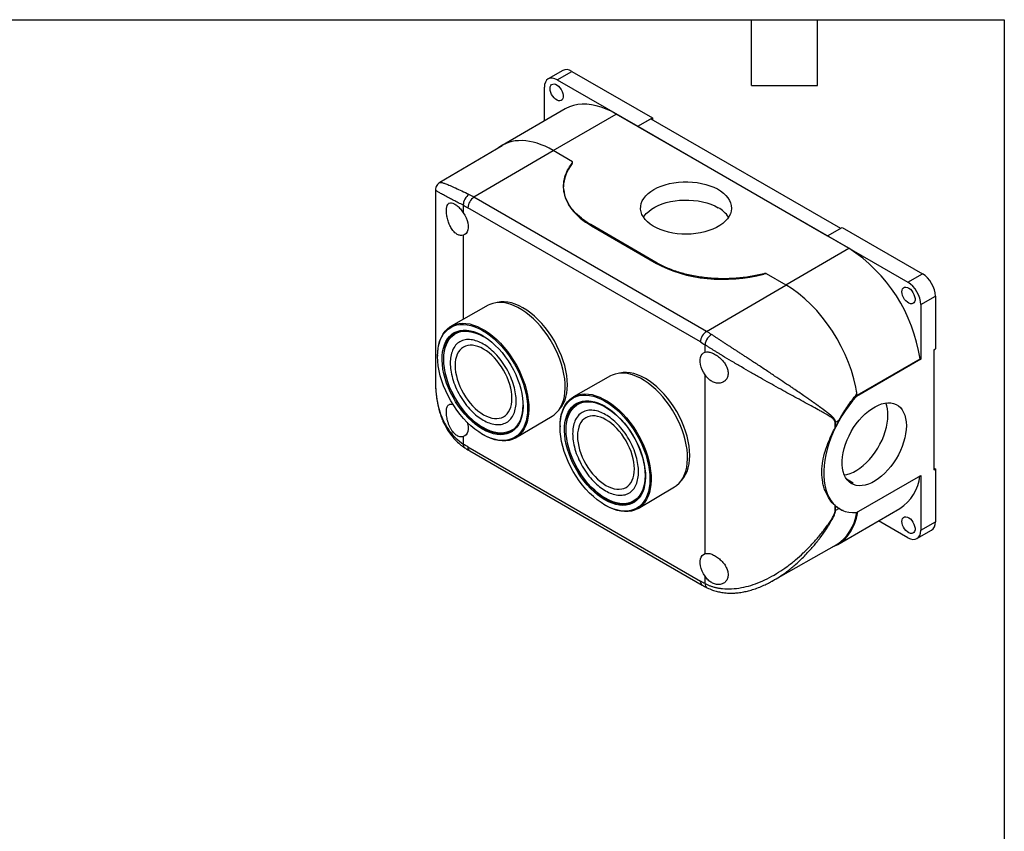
# Model space of a CAD drawing. Header units: millimetres. Extents: x 13 to 546, y 13 to 419.
# Tile 5 of 5: x 319 to 546, y 232 to 419. Entities that reach past the tile are written whole.
import ezdxf

# ---------------------------------------------------------------- set-up
doc = ezdxf.new("R2010")
doc.units = ezdxf.units.MM
doc.header["$LTSCALE"] = 2
doc.linetypes.add('SLD-Solid', pattern=[0])
doc.layers.add('TEXT', color=140, linetype='SLD-Solid', lineweight=25)

msp = doc.modelspace()

# ---------------------------------------------------------------- linework, layer by layer
for p, q in [((444.072, 407.367), (440.678, 405.407)), ((442.777, 405.199), (446.171, 407.159)), ((442.777, 405.199), (461.374, 394.463)), ((446.171, 407.159), (464.768, 396.423)), ((439.807, 395.692), (439.807, 403.484)), ((444.616, 398.467), (430.051, 390.06)), ((441.832, 388.874), (456.424, 397.298)), ((510.165, 366.275), (456.424, 397.298)), ((461.374, 394.463), (464.768, 396.423)), ((461.374, 394.461), (464.415, 396.216)), ((464.415, 396.216), (508.253, 370.909)), ((464.768, 396.423), (464.768, 396.012)), ((461.374, 394.463), (461.374, 394.461)), ((461.374, 394.461), (505.215, 369.152)), ((430.064, 389.928), (415.625, 381.455)), ((441.832, 388.776), (423.536, 378.091)), ((446.319, 386.283), (441.832, 388.874)), ((446.32, 386.185), (446.319, 386.283)), ((444.227, 380.579), (444.228, 380.442)), ((414.625, 379.707), (414.625, 335.492)), ((477.276, 347.067), (423.536, 378.091)), ((421.069, 376.215), (421.069, 374.492)), ((475.87, 344.623), (422.13, 375.646)), ((465.876, 362.86), (450.509, 371.731)), ((450.672, 371.468), (465.713, 362.785)), ((465.713, 362.785), (450.672, 371.468)), ((505.215, 369.155), (508.609, 371.114)), ((508.609, 371.114), (527.206, 360.378)), ((421.069, 369.29), (421.069, 349.862)), ((505.215, 369.152), (505.215, 369.155)), ((505.215, 369.155), (523.812, 358.419)), ((495.572, 357.85), (510.165, 366.275)), ((490.504, 360.306), (490.504, 360.406)), ((491.084, 360.343), (491.084, 360.441)), ((491.084, 360.441), (495.572, 357.85)), ((523.812, 358.419), (527.206, 360.378)), ((477.276, 347.067), (495.572, 357.753)), ((526.782, 353.275), (530.176, 355.234)), ((530.176, 355.234), (530.176, 343.029)), ((426.8, 353.089), (418.263, 348.282)), ((526.782, 353.275), (526.782, 340.612)), ((420.144, 347.061), (419.216, 346.525)), ((476.931, 342.244), (476.931, 343.967)), ((415.131, 341.54), (415.13, 341.376)), ((529.822, 342.825), (530.176, 343.029)), ((529.822, 342.825), (529.822, 315.063)), ((526.782, 340.612), (511.909, 332.026)), ((512.12, 332.32), (526.632, 340.698)), ((526.632, 340.698), (526.782, 340.612)), ((476.931, 295.701), (476.931, 337.042)), ((455.085, 336.761), (446.547, 331.954)), ((511.852, 332.475), (512.12, 332.32)), ((448.428, 330.732), (447.5, 330.197)), ((511.672, 332.163), (511.909, 332.026)), ((433.16, 322.477), (441.592, 327.466)), ((506.996, 324.802), (506.996, 326.012)), ((507.083, 326.059), (507.911, 326.531)), ((507.083, 324.973), (507.083, 326.059)), ((425.612, 323.218), (425.755, 323.137)), ((432.115, 324.181), (433.043, 324.716)), ((443.415, 325.211), (443.414, 325.047)), ((421.069, 322.747), (421.069, 321.024)), ((422.13, 320.368), (475.87, 289.345)), ((422.544, 319.453), (476.284, 288.429)), ((529.822, 315.471), (530.176, 315.267)), ((529.822, 315.063), (530.176, 315.267)), ((530.176, 315.267), (530.176, 303.062)), ((509.625, 312.956), (511.132, 312.086)), ((511.909, 305.18), (526.782, 313.766)), ((526.782, 313.766), (526.782, 301.103)), ((461.444, 306.149), (469.877, 311.138)), ((460.399, 307.853), (461.327, 308.388)), ((453.896, 306.89), (454.039, 306.809)), ((506.996, 305.599), (506.996, 306.809)), ((507.083, 305.645), (507.083, 306.731)), ((507.911, 306.117), (507.083, 305.645)), ((507.649, 297.85), (521.973, 306.119)), ((507.988, 306.069), (508.095, 306.008)), ((523.812, 299.388), (517.062, 303.284)), ((526.782, 301.103), (530.176, 303.062)), ((525.912, 299.18), (529.306, 301.139)), ((492.666, 289.478), (507.37, 297.827)), ((476.931, 288.776), (476.931, 290.499)), ((492.396, 289.341), (492.66, 289.49))]:
    msp.add_line(p, q)
at = {"flags": 128}
for points in [[(441.116, 403.18), (441.157, 403.562), (441.277, 403.875), (441.471, 404.104), (441.728, 404.235), (442.034, 404.262), (442.372, 404.184), (442.724, 404.004), (443.072, 403.733), (443.396, 403.384), (443.679, 402.977), (443.906, 402.534), (444.065, 402.078), (444.146, 401.635), (444.146, 401.227), (444.065, 400.878), (443.906, 400.605), (443.679, 400.424), (443.396, 400.344), (443.072, 400.369), (442.724, 400.499), (442.372, 400.726), (442.034, 401.038), (441.728, 401.419), (441.471, 401.847), (441.277, 402.299), (441.157, 402.752), (441.116, 403.18)], [(456.424, 397.298), (455.254, 397.927), (454.089, 398.457), (452.935, 398.887), (451.798, 399.214), (450.685, 399.437), (449.599, 399.554), (448.548, 399.566), (447.534, 399.471), (446.565, 399.271), (445.644, 398.966), (444.777, 398.558), (444.616, 398.467)], [(465.122, 379.868), (465.925, 380.286), (466.798, 380.654), (467.732, 380.968), (468.716, 381.225), (469.742, 381.423), (470.797, 381.558), (471.871, 381.631), (472.952, 381.639), (474.029, 381.582), (475.09, 381.463), (476.124, 381.281), (477.12, 381.038), (478.067, 380.738), (478.956, 380.383), (479.778, 379.977), (480.522, 379.524), (481.182, 379.03), (481.75, 378.499), (482.221, 377.937), (482.589, 377.351), (482.851, 376.745), (483.004, 376.127), (483.046, 375.504), (482.976, 374.881), (482.796, 374.265), (482.507, 373.664), (482.113, 373.083), (481.617, 372.528), (481.025, 372.006), (480.344, 371.522), (479.579, 371.08), (478.74, 370.687), (477.836, 370.345), (476.875, 370.059), (475.868, 369.831), (474.826, 369.665), (473.761, 369.561), (472.682, 369.521), (471.601, 369.545), (470.531, 369.633), (469.482, 369.784), (468.466, 369.997), (467.493, 370.268), (466.573, 370.596), (465.717, 370.977), (464.933, 371.407), (464.23, 371.881), (463.615, 372.395), (463.095, 372.942), (462.675, 373.517), (462.359, 374.114), (462.152, 374.726), (462.054, 375.348), (462.068, 375.972), (462.193, 376.591), (462.428, 377.201), (462.77, 377.793), (463.216, 378.361), (463.76, 378.9), (464.398, 379.404), (465.122, 379.868)], [(462.704, 373.471), (462.872, 373.716), (463.343, 374.278), (463.911, 374.809), (464.571, 375.303), (465.316, 375.756), (466.137, 376.162), (467.026, 376.517), (467.973, 376.817), (468.969, 377.06), (470.003, 377.242), (471.064, 377.362), (472.141, 377.418), (473.222, 377.41), (474.296, 377.337), (475.351, 377.202), (476.377, 377.005), (477.362, 376.747), (478.295, 376.433), (479.168, 376.065), (479.971, 375.647)], [(421.069, 374.492), (421.414, 373.923), (421.703, 373.327), (421.926, 372.719), (422.078, 372.117), (422.155, 371.536), (422.155, 370.992), (422.078, 370.5), (421.926, 370.074), (421.703, 369.724), (421.414, 369.46), (421.069, 369.29)], [(522.433, 356.237), (522.474, 356.618), (522.595, 356.931), (522.789, 357.16), (523.045, 357.292), (523.351, 357.319), (523.689, 357.241), (524.042, 357.061), (524.389, 356.789), (524.713, 356.441), (524.996, 356.034), (525.223, 355.591), (525.382, 355.135), (525.463, 354.691), (525.463, 354.284), (525.382, 353.934), (525.223, 353.661), (524.996, 353.48), (524.713, 353.4), (524.389, 353.426), (524.042, 353.556), (523.689, 353.783), (523.351, 354.095), (523.045, 354.475), (522.789, 354.903), (522.595, 355.356), (522.474, 355.808), (522.433, 356.237)], [(441.592, 327.466), (442.083, 327.798), (442.64, 328.293), (443.134, 328.876), (443.561, 329.544), (443.919, 330.291), (444.205, 331.112), (444.416, 332.001), (444.551, 332.95), (444.609, 333.954), (444.589, 335.004), (444.493, 336.094), (444.32, 337.214), (444.071, 338.356), (443.749, 339.512), (443.356, 340.674), (442.895, 341.833), (442.369, 342.98), (441.782, 344.107), (441.139, 345.206), (440.444, 346.267), (439.702, 347.284), (438.92, 348.249), (438.102, 349.155), (437.254, 349.995), (436.384, 350.763), (435.497, 351.453), (434.601, 352.06), (433.701, 352.58), (432.804, 353.008), (431.917, 353.342), (431.047, 353.579), (430.2, 353.717), (429.382, 353.756), (428.599, 353.694), (427.857, 353.533), (427.162, 353.274), (426.8, 353.089)], [(443.179, 328.939), (443.257, 329.02), (443.737, 329.614), (444.15, 330.292), (444.492, 331.048), (444.761, 331.878), (444.955, 332.775), (445.072, 333.731), (445.111, 334.741), (445.072, 335.795), (444.955, 336.887), (444.761, 338.007), (444.492, 339.147), (444.15, 340.299), (443.737, 341.454), (443.257, 342.602), (442.712, 343.736), (442.108, 344.846), (441.448, 345.925), (440.739, 346.963), (439.984, 347.954), (439.191, 348.889), (438.364, 349.761), (437.511, 350.564), (436.638, 351.292), (435.751, 351.939), (434.858, 352.499), (433.964, 352.97), (433.077, 353.347), (432.204, 353.628), (431.351, 353.81), (430.525, 353.892), (429.731, 353.873), (428.977, 353.753), (428.87, 353.727)], [(415.129, 341.272), (415.169, 342.295), (415.287, 343.265), (415.484, 344.174), (415.756, 345.015), (416.103, 345.782), (416.522, 346.47), (417.009, 347.071), (417.561, 347.584), (418.174, 348.002), (418.842, 348.323), (419.562, 348.546), (420.327, 348.667), (421.131, 348.686), (421.969, 348.603), (422.834, 348.419), (423.719, 348.134), (424.618, 347.752), (425.524, 347.274), (426.43, 346.706), (427.329, 346.05), (428.214, 345.312), (429.079, 344.498), (429.917, 343.614), (430.721, 342.666), (431.486, 341.662), (432.205, 340.609), (432.874, 339.516), (433.487, 338.39), (434.039, 337.241), (434.526, 336.076), (434.945, 334.906), (435.292, 333.738), (435.564, 332.582), (435.76, 331.446), (435.879, 330.34), (435.918, 329.271), (435.879, 328.247), (435.76, 327.278), (435.564, 326.369), (435.292, 325.527), (434.945, 324.76), (434.526, 324.073), (434.039, 323.471), (433.487, 322.959), (432.874, 322.541), (432.205, 322.219), (431.486, 321.997), (430.721, 321.876), (429.917, 321.857), (429.079, 321.94), (428.214, 322.124), (427.329, 322.409), (426.43, 322.791), (425.524, 323.268), (424.618, 323.837), (423.719, 324.493), (422.834, 325.23), (421.969, 326.044), (421.131, 326.929), (420.327, 327.877), (419.562, 328.881), (418.842, 329.934), (418.174, 331.027), (417.561, 332.153), (417.009, 333.302), (416.522, 334.466), (416.103, 335.637), (415.756, 336.805), (415.484, 337.961), (415.287, 339.096), (415.169, 340.203), (415.129, 341.272)], [(415.131, 341.54), (415.153, 342.207), (415.25, 343.191), (415.424, 344.118), (415.675, 344.979), (415.999, 345.769), (416.395, 346.483), (416.859, 347.113), (417.389, 347.657), (417.98, 348.11), (418.628, 348.468), (419.327, 348.729), (420.074, 348.891), (420.863, 348.953), (421.686, 348.914), (422.54, 348.775), (423.416, 348.536), (424.309, 348.2), (425.212, 347.768), (426.119, 347.245), (427.022, 346.634), (427.915, 345.939), (428.791, 345.166), (429.644, 344.32), (430.468, 343.408), (431.256, 342.436), (432.003, 341.411), (432.703, 340.342), (433.351, 339.236), (433.942, 338.101), (434.472, 336.946), (434.936, 335.779), (435.332, 334.609), (435.656, 333.444), (435.906, 332.294), (436.081, 331.166), (436.178, 330.069), (436.198, 329.011), (436.139, 328), (436.003, 327.044), (435.791, 326.149), (435.503, 325.322), (435.143, 324.57), (434.712, 323.897), (434.215, 323.31), (433.654, 322.811), (433.034, 322.405), (432.359, 322.095), (431.635, 321.884), (430.867, 321.771), (430.06, 321.76), (429.221, 321.849), (428.355, 322.038), (427.47, 322.326), (426.571, 322.71), (425.755, 323.137)], [(425.524, 324.466), (424.673, 325.002), (423.829, 325.623), (422.999, 326.324), (422.19, 327.099), (421.409, 327.942), (420.662, 328.845), (419.955, 329.802), (419.294, 330.805), (418.685, 331.844), (418.133, 332.911), (417.641, 333.999), (417.215, 335.096), (416.858, 336.196), (416.573, 337.287), (416.362, 338.362), (416.227, 339.411), (416.169, 340.426), (416.188, 341.398), (416.285, 342.32), (416.458, 343.183), (416.707, 343.98), (417.028, 344.705), (417.42, 345.353), (417.879, 345.916), (418.401, 346.391), (418.983, 346.775), (419.618, 347.063), (420.303, 347.253), (421.031, 347.344), (421.796, 347.335), (422.592, 347.226), (423.412, 347.017), (424.25, 346.712), (425.098, 346.312), (425.95, 345.82), (426.798, 345.241), (427.636, 344.579), (428.456, 343.84), (429.252, 343.03), (430.017, 342.156), (430.745, 341.225), (431.429, 340.244), (432.065, 339.223), (432.646, 338.168), (433.169, 337.09), (433.628, 335.996), (434.02, 334.896), (434.341, 333.8), (434.59, 332.716), (434.763, 331.652), (434.86, 330.619), (434.879, 329.625), (434.821, 328.677), (434.686, 327.784), (434.475, 326.953), (434.189, 326.191), (433.832, 325.504), (433.406, 324.898), (432.915, 324.378), (432.363, 323.948), (431.754, 323.612), (431.093, 323.373), (430.386, 323.232), (429.639, 323.191), (428.857, 323.25), (428.049, 323.409), (427.219, 323.666), (426.375, 324.019), (425.524, 324.466)], [(425.637, 346.011), (424.815, 346.44), (423.972, 346.791), (423.143, 347.044), (422.336, 347.198), (421.558, 347.25), (420.814, 347.201), (420.112, 347.051), (419.457, 346.801), (418.855, 346.454), (418.311, 346.012), (417.83, 345.478), (417.416, 344.859), (417.072, 344.158), (416.802, 343.382), (416.607, 342.538), (416.489, 341.632), (416.45, 340.673), (416.489, 339.668), (416.607, 338.627), (416.802, 337.558), (417.072, 336.469), (417.416, 335.372), (417.83, 334.274), (418.311, 333.185), (418.855, 332.115), (419.457, 331.073), (420.112, 330.067), (420.814, 329.106), (421.558, 328.198), (422.336, 327.352), (423.143, 326.573), (423.972, 325.87), (424.815, 325.247), (425.665, 324.711)], [(432.115, 324.181), (431.811, 324.021), (431.162, 323.774), (430.467, 323.625), (429.731, 323.577), (428.96, 323.629), (428.162, 323.781), (427.341, 324.031), (426.507, 324.379), (425.665, 324.82), (424.824, 325.35), (423.989, 325.967), (423.169, 326.663), (422.37, 327.433), (421.599, 328.271), (420.863, 329.169), (420.168, 330.121), (419.52, 331.116), (418.924, 332.148), (418.386, 333.207), (417.91, 334.285), (417.5, 335.372), (417.16, 336.458), (416.892, 337.535), (416.699, 338.594), (416.583, 339.624), (416.544, 340.619), (416.583, 341.568), (416.699, 342.465), (416.892, 343.3), (417.16, 344.068), (417.5, 344.762), (417.91, 345.375), (418.386, 345.903), (418.924, 346.341), (419.52, 346.685), (420.168, 346.932), (420.863, 347.081), (421.599, 347.129), (422.37, 347.077), (423.169, 346.925), (423.989, 346.675), (424.824, 346.327), (425.665, 345.886), (425.665, 345.886)], [(476.931, 337.042), (476.585, 337.611), (476.297, 338.207), (476.074, 338.815), (475.922, 339.417), (475.845, 339.998), (475.845, 340.542), (475.922, 341.033), (476.074, 341.46), (476.297, 341.81), (476.585, 342.074), (476.931, 342.244)], [(469.877, 311.138), (470.367, 311.469), (470.924, 311.965), (471.418, 312.548), (471.846, 313.216), (472.203, 313.963), (472.489, 314.784), (472.7, 315.673), (472.835, 316.622), (472.893, 317.626), (472.874, 318.676), (472.777, 319.765), (472.604, 320.885), (472.355, 322.028), (472.033, 323.184), (471.64, 324.346), (471.179, 325.505), (470.653, 326.652), (470.067, 327.779), (469.423, 328.877), (468.728, 329.939), (467.987, 330.956), (467.204, 331.921), (466.386, 332.827), (465.539, 333.667), (464.668, 334.435), (463.782, 335.125), (462.885, 335.732), (461.985, 336.251), (461.088, 336.68), (460.201, 337.014), (459.331, 337.251), (458.484, 337.389), (457.666, 337.427), (456.883, 337.366), (456.142, 337.205), (455.447, 336.946), (455.085, 336.761)], [(471.464, 312.611), (471.541, 312.692), (472.021, 313.286), (472.434, 313.963), (472.777, 314.72), (473.046, 315.55), (473.239, 316.446), (473.356, 317.403), (473.395, 318.413), (473.356, 319.467), (473.239, 320.558), (473.046, 321.679), (472.777, 322.819), (472.434, 323.971), (472.021, 325.125), (471.541, 326.274), (470.996, 327.408), (470.392, 328.518), (469.733, 329.597), (469.023, 330.635), (468.269, 331.626), (467.475, 332.561), (466.649, 333.433), (465.796, 334.236), (464.922, 334.964), (464.036, 335.61), (463.142, 336.171), (462.248, 336.642), (461.362, 337.019), (460.488, 337.3), (459.635, 337.482), (458.809, 337.563), (458.015, 337.545), (457.261, 337.425), (457.154, 337.399)], [(443.414, 324.944), (443.453, 325.967), (443.572, 326.937), (443.768, 327.846), (444.041, 328.687), (444.388, 329.454), (444.806, 330.141), (445.294, 330.743), (445.846, 331.255), (446.458, 331.674), (447.127, 331.995), (447.846, 332.217), (448.611, 332.339), (449.415, 332.358), (450.253, 332.275), (451.118, 332.09), (452.003, 331.806), (452.902, 331.424), (453.808, 330.946), (454.714, 330.378), (455.613, 329.722), (456.498, 328.984), (457.363, 328.17), (458.201, 327.286), (459.005, 326.338), (459.77, 325.334), (460.49, 324.281), (461.158, 323.188), (461.771, 322.062), (462.323, 320.912), (462.81, 319.748), (463.229, 318.578), (463.576, 317.41), (463.848, 316.254), (464.045, 315.118), (464.163, 314.012), (464.203, 312.943), (464.163, 311.919), (464.045, 310.949), (463.848, 310.04), (463.576, 309.199), (463.229, 308.432), (462.81, 307.745), (462.323, 307.143), (461.771, 306.631), (461.158, 306.213), (460.49, 305.891), (459.77, 305.669), (459.005, 305.548), (458.201, 305.529), (457.363, 305.612), (456.498, 305.796), (455.613, 306.08), (454.714, 306.463), (453.808, 306.94), (452.902, 307.509), (452.003, 308.164), (451.118, 308.902), (450.253, 309.716), (449.415, 310.601), (448.611, 311.548), (447.846, 312.553), (447.127, 313.605), (446.458, 314.699), (445.846, 315.824), (445.294, 316.974), (444.806, 318.138), (444.388, 319.309), (444.041, 320.477), (443.768, 321.633), (443.572, 322.768), (443.453, 323.875), (443.414, 324.944)], [(443.415, 325.211), (443.437, 325.878), (443.534, 326.863), (443.709, 327.789), (443.959, 328.651), (444.283, 329.441), (444.679, 330.154), (445.143, 330.785), (445.673, 331.329), (446.264, 331.782), (446.912, 332.14), (447.612, 332.401), (448.359, 332.563), (449.147, 332.625), (449.971, 332.586), (450.824, 332.446), (451.7, 332.208), (452.593, 331.872), (453.496, 331.44), (454.403, 330.917), (455.306, 330.306), (456.199, 329.611), (457.075, 328.838), (457.929, 327.992), (458.752, 327.079), (459.541, 326.108), (460.288, 325.083), (460.987, 324.014), (461.635, 322.908), (462.226, 321.773), (462.756, 320.618), (463.22, 319.451), (463.616, 318.281), (463.94, 317.116), (464.191, 315.965), (464.365, 314.838), (464.462, 313.741), (464.482, 312.683), (464.423, 311.672), (464.287, 310.716), (464.075, 309.821), (463.787, 308.994), (463.427, 308.242), (462.996, 307.569), (462.499, 306.981), (461.938, 306.483), (461.318, 306.077), (460.644, 305.767), (459.92, 305.555), (459.151, 305.443), (458.345, 305.432), (457.505, 305.521), (456.64, 305.71), (455.754, 305.998), (454.855, 306.382), (454.039, 306.809)], [(425.665, 324.711), (426.516, 324.266), (427.359, 323.915), (428.187, 323.662), (428.994, 323.508), (429.773, 323.456), (430.517, 323.505), (431.219, 323.655), (431.874, 323.905), (432.476, 324.252), (433.019, 324.694), (433.501, 325.228), (433.915, 325.847), (434.259, 326.548), (434.529, 327.324), (434.724, 328.168), (434.842, 329.074), (434.881, 329.999)], [(453.808, 308.137), (452.957, 308.673), (452.113, 309.295), (451.284, 309.996), (450.475, 310.771), (449.693, 311.614), (448.946, 312.517), (448.239, 313.474), (447.578, 314.476), (446.969, 315.516), (446.417, 316.583), (445.926, 317.67), (445.5, 318.768), (445.143, 319.867), (444.857, 320.959), (444.646, 322.034), (444.511, 323.083), (444.453, 324.098), (444.472, 325.07), (444.569, 325.991), (444.742, 326.854), (444.991, 327.652), (445.312, 328.377), (445.704, 329.024), (446.163, 329.588), (446.686, 330.063), (447.267, 330.447), (447.903, 330.734), (448.587, 330.925), (449.315, 331.016), (450.08, 331.007), (450.876, 330.897), (451.696, 330.689), (452.534, 330.384), (453.382, 329.984), (454.234, 329.492), (455.082, 328.913), (455.92, 328.251), (456.74, 327.512), (457.536, 326.702), (458.301, 325.828), (459.029, 324.897), (459.714, 323.916), (460.349, 322.894), (460.931, 321.84), (461.453, 320.761), (461.912, 319.668), (462.304, 318.568), (462.625, 317.472), (462.874, 316.387), (463.047, 315.324), (463.144, 314.291), (463.163, 313.297), (463.105, 312.349), (462.97, 311.456), (462.759, 310.625), (462.474, 309.862), (462.117, 309.175), (461.691, 308.569), (461.2, 308.049), (460.647, 307.62), (460.038, 307.284), (459.377, 307.044), (458.67, 306.904), (457.923, 306.863), (457.142, 306.922), (456.333, 307.081), (455.503, 307.338), (454.659, 307.691), (453.808, 308.137)], [(453.921, 329.683), (453.099, 330.112), (452.256, 330.463), (451.428, 330.716), (450.621, 330.87), (449.842, 330.922), (449.098, 330.873), (448.396, 330.723), (447.741, 330.473), (447.139, 330.126), (446.595, 329.683), (446.114, 329.15), (445.7, 328.531), (445.356, 327.83), (445.086, 327.054), (444.891, 326.21), (444.773, 325.304), (444.734, 324.345), (444.773, 323.34), (444.891, 322.299), (445.086, 321.229), (445.356, 320.141), (445.7, 319.044), (446.114, 317.946), (446.595, 316.857), (447.139, 315.787), (447.741, 314.745), (448.396, 313.739), (449.098, 312.778), (449.842, 311.87), (450.621, 311.023), (451.428, 310.245), (452.256, 309.542), (453.099, 308.919), (453.95, 308.383)], [(453.95, 329.558), (454.791, 329.027), (455.626, 328.411), (456.446, 327.715), (457.245, 326.945), (458.015, 326.107), (458.752, 325.208), (459.447, 324.257), (460.095, 323.262), (460.691, 322.23), (461.229, 321.17), (461.705, 320.093), (462.115, 319.006), (462.455, 317.92), (462.723, 316.843), (462.916, 315.784), (463.032, 314.753), (463.071, 313.759), (463.032, 312.81), (462.916, 311.913), (462.723, 311.077), (462.455, 310.309), (462.115, 309.616), (461.705, 309.003), (461.229, 308.475), (460.691, 308.037), (460.095, 307.693), (459.447, 307.446), (458.752, 307.297), (458.015, 307.249), (457.245, 307.3), (456.446, 307.452), (455.626, 307.703), (454.791, 308.051), (453.95, 308.491), (453.108, 309.022), (452.274, 309.638), (451.453, 310.335), (450.654, 311.105), (449.884, 311.943), (449.148, 312.841), (448.453, 313.792), (447.804, 314.788), (447.209, 315.82), (446.67, 316.879), (446.194, 317.957), (445.784, 319.043), (445.444, 320.13), (445.176, 321.207), (444.983, 322.265), (444.867, 323.296), (444.828, 324.291), (444.867, 325.24), (444.983, 326.136), (445.176, 326.972), (445.444, 327.74), (445.784, 328.434), (446.194, 329.047), (446.67, 329.575), (447.209, 330.013), (447.804, 330.357), (448.453, 330.604), (449.148, 330.753), (449.884, 330.801), (450.654, 330.749), (451.453, 330.597), (452.274, 330.346), (453.108, 329.999), (453.95, 329.558)], [(511.909, 332.026), (511.003, 330.986), (510.136, 329.887), (509.313, 328.735), (508.538, 327.539), (507.818, 326.305), (507.156, 325.042), (506.557, 323.757), (506.024, 322.458), (505.561, 321.154), (505.17, 319.853), (504.855, 318.562), (504.616, 317.291), (504.456, 316.047), (504.376, 314.838), (504.376, 313.671), (504.456, 312.555), (504.616, 311.495), (504.855, 310.499), (505.17, 309.573), (505.561, 308.722), (506.024, 307.953), (506.557, 307.27), (507.156, 306.677), (507.818, 306.178), (508.538, 305.776), (509.313, 305.473), (510.136, 305.273), (511.003, 305.175), (511.909, 305.18)], [(523.458, 325.27), (523.419, 324.366), (523.301, 323.426), (523.107, 322.46), (522.837, 321.478), (522.495, 320.491), (522.085, 319.51), (521.61, 318.544), (521.077, 317.604), (520.49, 316.699), (519.856, 315.84), (519.181, 315.036), (518.473, 314.295), (517.739, 313.624), (516.987, 313.032), (516.225, 312.524), (515.461, 312.105), (514.702, 311.781), (513.959, 311.554), (513.237, 311.427), (512.544, 311.402), (511.889, 311.478), (511.277, 311.655), (510.716, 311.931), (510.212, 312.302), (509.769, 312.766), (509.392, 313.317), (509.086, 313.949), (508.854, 314.656), (508.697, 315.43), (508.619, 316.262), (508.619, 317.145), (508.697, 318.069), (508.854, 319.023), (509.086, 319.998), (509.392, 320.984), (509.769, 321.969), (510.212, 322.944), (510.716, 323.899), (511.277, 324.822), (511.889, 325.705), (512.544, 326.538), (513.237, 327.311), (513.959, 328.018), (514.702, 328.651), (515.461, 329.202), (516.225, 329.665), (516.987, 330.037), (517.739, 330.313), (518.473, 330.49), (519.181, 330.566), (519.856, 330.541), (520.49, 330.414), (521.077, 330.188), (521.61, 329.864), (522.085, 329.445), (522.495, 328.937), (522.837, 328.345), (523.107, 327.675), (523.301, 326.933), (523.419, 326.129), (523.458, 325.27)], [(509.11, 313.891), (509.716, 314.003), (510.46, 314.23), (511.218, 314.555), (511.982, 314.973), (512.744, 315.481), (513.496, 316.073), (514.23, 316.744), (514.938, 317.485), (515.613, 318.29), (516.247, 319.148), (516.834, 320.053), (517.368, 320.993), (517.842, 321.959), (518.252, 322.941), (518.594, 323.928), (518.864, 324.909), (519.059, 325.875), (519.176, 326.815), (519.216, 327.72)], [(421.964, 326.05), (422.078, 325.574), (422.155, 324.993), (422.155, 324.449), (422.078, 323.958), (421.926, 323.531), (421.703, 323.181), (421.414, 322.917), (421.069, 322.747)], [(453.95, 308.383), (454.8, 307.938), (455.643, 307.587), (456.472, 307.333), (457.279, 307.18), (458.057, 307.127), (458.801, 307.176), (459.503, 307.326), (460.158, 307.576), (460.76, 307.924), (461.304, 308.366), (461.785, 308.899), (462.199, 309.519), (462.543, 310.22), (462.813, 310.996), (463.008, 311.84), (463.126, 312.746), (463.165, 313.705), (463.165, 313.752)], [(510.239, 312.279), (510.485, 312.203), (511.132, 312.086)], [(522.433, 303.162), (522.474, 303.543), (522.595, 303.856), (522.789, 304.085), (523.045, 304.216), (523.351, 304.244), (523.689, 304.165), (524.042, 303.986), (524.389, 303.714), (524.713, 303.366), (524.996, 302.959), (525.223, 302.516), (525.382, 302.06), (525.463, 301.616), (525.463, 301.209), (525.382, 300.859), (525.223, 300.586), (524.996, 300.405), (524.713, 300.325), (524.389, 300.351), (524.042, 300.481), (523.689, 300.708), (523.351, 301.02), (523.045, 301.4), (522.789, 301.828), (522.595, 302.281), (522.474, 302.733), (522.433, 303.162)], [(476.931, 290.499), (476.585, 291.068), (476.297, 291.664), (476.074, 292.272), (475.922, 292.874), (475.845, 293.455), (475.845, 293.999), (475.922, 294.491), (476.074, 294.917), (476.297, 295.267), (476.585, 295.531), (476.931, 295.701)]]:
    msp.add_lwpolyline(points, dxfattribs=at)
for centre, radius, start, end in [((425.203, 375.505), 3.076, 122.814, 177.37846), ((413.098, 360.033), 20.858, 59.97038, 63.58741), ((476.799, 369.689), 6.75, 34.08008, 61.96834), ((490.106, 335.27), 36.927, 8.45212, 57.09869), ((478.943, 344.482), 3.076, 122.814, 177.37846), ((465.678, 327.001), 23.176, 56.60207, 59.97361), ((511.967, 327.874), 7.251, 358.78113, 21.46551), ((506.099, 327.785), 1.987, 296.84216, 299.68881), ((423.082, 320.248), 0.96, 172.76738, 235.92044), ((516.26, 314.815), 10.405, 303.30703, 353.634), ((506.099, 307.371), 1.987, 296.84216, 299.68881), ((501.963, 306.331), 10.077, 302.44865, 351.98611), ((476.852, 289.237), 0.988, 173.74244, 234.73977)]:
    msp.add_arc(centre, radius, start, end)
for centre, major_axis, ratio, start_param, end_param in [((446.171, 403.729), (-2.1, 3.637), 0.5773815, 5.4978853, 6.283282), ((442.777, 401.77), (-2.1, 3.637), 0.5773815, 5.4978853, 7.0686817), ((441.929, 369.644), (-11.911, 20.396), 0.5740133, 5.4949927, 6.3851719), ((466.228, 380.553), (22, 0.111), 0.5806369, 2.7054676, 3.1386502), ((466.228, 380.553), (22, 0.111), 0.5806369, 3.1937803, 3.9240484), ((481.269, 371.87), (22, 0.111), 0.5806369, 3.9240484, 5.1426292), ((490.882, 359.833), (0.9, 0.005), 0.5806369, 1.3408723, 2.0010365), ((527.206, 356.949), (-2.1, 3.637), 0.5773815, 3.927089, 5.4978853), ((495.669, 338.62), (-11.911, 20.396), 0.5740133, 4.0917257, 5.4949927), ((523.812, 354.989), (-2.1, 3.637), 0.5773815, 3.927089, 5.4978853), ((517.122, 321.58), (9.078, 15.543), 0.5807308, 1.5914086, 1.6896261), ((495.772, 318.266), (-11.911, 20.396), 0.5740133, 3.0346875, 3.7456582), ((517.122, 321.58), (9.078, 15.543), 0.5807308, 3.0284862, 3.1267037), ((527.206, 304.777), (-2.1, 3.637), 0.5773815, 3.1416893, 3.927089), ((523.812, 302.817), (-2.1, 3.637), 0.5773815, 2.3562927, 3.927089)]:
    msp.add_ellipse(centre, major_axis=major_axis, ratio=ratio, start_param=start_param, end_param=end_param)
for points, knots in [([(450.509, 371.731), (449.732, 372.188), (449.02, 372.677), (447.724, 373.716), (447.146, 374.263), (446.389, 375.117), (446.155, 375.408), (445.726, 375.998), (445.532, 376.297), (445.181, 376.903), (445.026, 377.211), (444.756, 377.831), (444.641, 378.144), (444.359, 379.088), (444.253, 379.728), (444.21, 381.005), (444.272, 381.647), (444.562, 382.914), (444.791, 383.543), (445.407, 384.769), (445.793, 385.366), (446.259, 385.948)], [0, 0, 0, 0, 0.125, 0.125, 0.25, 0.25, 0.3125, 0.3125, 0.375, 0.375, 0.4375, 0.4375, 0.5, 0.5, 0.625, 0.625, 0.75, 0.75, 0.875, 0.875, 1, 1, 1, 1]), ([(446.259, 385.948), (446.301, 386), (446.328, 386.056), (446.348, 386.17), (446.342, 386.227), (446.319, 386.283)], [0, 0, 0, 0, 0.5, 0.5, 1, 1, 1, 1]), ([(415.622, 381.454), (415.5, 381.372), (415.242, 381.198), (414.922, 380.81), (414.676, 380.304), (414.641, 379.914), (414.623, 379.711)], [0, 0, 0, 0, 0.212881, 0.4510551, 0.7137376, 1, 1, 1, 1]), ([(415.626, 381.446), (415.635, 381.454), (415.667, 381.484), (415.794, 381.493), (416.005, 381.474), (416.283, 381.411), (416.619, 381.31), (417.15, 381.123), (417.975, 380.792), (419.226, 380.236), (420.675, 379.552), (421.813, 378.991), (422.376, 378.713)], [0, 0, 0, 0, 0.0299569, 0.1132159, 0.1940922, 0.2726618, 0.3490072, 0.4232183, 0.5749675, 0.720848, 0.8620784, 1, 1, 1, 1]), ([(421.069, 376.215), (420.675, 376.414), (419.884, 376.814), (418.826, 377.359), (417.966, 377.809), (417.279, 378.174), (416.73, 378.468), (416.238, 378.736), (415.82, 378.967), (415.472, 379.165), (415.189, 379.33), (414.96, 379.468), (414.794, 379.573), (414.686, 379.648), (414.631, 379.693), (414.631, 379.703), (414.631, 379.707)], [0, 0, 0, 0, 0.0913568, 0.1837284, 0.2774992, 0.3440342, 0.4120341, 0.4816156, 0.5528878, 0.6185584, 0.6857465, 0.754517, 0.8249301, 0.8893049, 0.9557321, 1, 1, 1, 1]), ([(422.376, 378.713), (422.002, 378.495), (421.655, 378.11), (421.166, 377.174), (421.043, 376.661), (421.069, 376.215)], [0, 0, 0, 0, 0.5, 0.5, 1, 1, 1, 1]), ([(421.069, 369.29), (420.856, 369.22), (420.629, 369.201), (420.271, 369.253), (420.149, 369.283), (419.907, 369.369), (419.787, 369.425), (419.547, 369.561), (419.426, 369.642), (419.191, 369.827), (419.077, 369.93), (418.744, 370.27), (418.532, 370.541), (418.247, 370.988), (418.157, 371.143), (417.987, 371.468), (417.906, 371.639), (417.683, 372.157), (417.558, 372.514), (417.352, 373.249), (417.276, 373.61), (417.199, 374.139), (417.179, 374.315), (417.153, 374.65), (417.146, 374.811), (417.146, 375.12), (417.152, 375.269), (417.179, 375.549), (417.198, 375.679), (417.275, 376.04), (417.353, 376.243), (417.505, 376.476), (417.562, 376.542), (417.687, 376.652), (417.757, 376.696), (417.98, 376.791), (418.15, 376.807), (418.533, 376.747), (418.74, 376.672), (419.075, 376.493), (419.191, 376.422), (419.425, 376.262), (419.543, 376.172), (419.783, 375.973), (419.905, 375.863), (420.149, 375.627), (420.269, 375.502), (420.624, 375.105), (420.856, 374.809), (421.069, 374.492)], [0, 0, 0, 0, 0.0625, 0.0625, 0.09375, 0.09375, 0.125, 0.125, 0.15625, 0.15625, 0.1875, 0.1875, 0.25, 0.25, 0.28125, 0.28125, 0.3125, 0.3125, 0.375, 0.375, 0.4375, 0.4375, 0.46875, 0.46875, 0.5, 0.5, 0.53125, 0.53125, 0.5625, 0.5625, 0.625, 0.625, 0.65625, 0.65625, 0.6875, 0.6875, 0.75, 0.75, 0.8125, 0.8125, 0.84375, 0.84375, 0.875, 0.875, 0.90625, 0.90625, 0.9375, 0.9375, 1, 1, 1, 1]), ([(450.509, 371.731), (450.527, 371.681), (450.548, 371.632), (450.6, 371.538), (450.633, 371.49), (450.672, 371.468)], [0, 0, 0, 0, 0.5, 0.5, 1, 1, 1, 1]), ([(465.713, 362.785), (465.752, 362.763), (465.785, 362.772), (465.836, 362.806), (465.857, 362.832), (465.876, 362.86)], [0, 0, 0, 0, 0.5, 0.5, 1, 1, 1, 1]), ([(490.504, 360.406), (489.496, 360.137), (488.459, 359.914), (486.329, 359.557), (485.243, 359.426), (483.596, 359.3), (483.042, 359.271), (481.937, 359.235), (481.384, 359.229), (480.277, 359.242), (479.722, 359.261), (478.619, 359.322), (478.07, 359.364), (476.434, 359.527), (475.354, 359.684), (473.255, 360.088), (472.228, 360.337), (470.258, 360.919), (469.308, 361.255), (467.514, 362.001), (466.669, 362.411), (465.876, 362.86)], [0, 0, 0, 0, 0.125, 0.125, 0.25, 0.25, 0.3125, 0.3125, 0.375, 0.375, 0.4375, 0.4375, 0.5, 0.5, 0.625, 0.625, 0.75, 0.75, 0.875, 0.875, 1, 1, 1, 1]), ([(491.084, 360.441), (490.987, 360.454), (490.887, 360.458), (490.689, 360.446), (490.594, 360.431), (490.504, 360.406)], [0, 0, 0, 0, 0.5, 0.5, 1, 1, 1, 1]), ([(478.436, 346.351), (478.12, 346.166), (477.364, 345.45), (476.96, 344.436), (476.931, 343.967)], [0, 0, 0, 0, 0.4285714, 1, 1, 1, 1]), ([(507.083, 326.059), (507.083, 326.09), (507.081, 326.152), (507.07, 326.241), (507.054, 326.325), (507.033, 326.406), (507.006, 326.483), (506.976, 326.556), (506.942, 326.626), (506.906, 326.693), (506.866, 326.757), (506.825, 326.818), (506.781, 326.878), (506.736, 326.935), (506.69, 326.992), (506.642, 327.047), (506.594, 327.101), (506.544, 327.155), (506.494, 327.207), (506.443, 327.259), (506.392, 327.31), (506.339, 327.361), (506.286, 327.41), (506.232, 327.46), (506.178, 327.509), (506.123, 327.557), (506.068, 327.606), (506.012, 327.654), (505.956, 327.702), (505.9, 327.749), (505.843, 327.797), (505.786, 327.844), (505.728, 327.892), (505.671, 327.939), (505.612, 327.986), (505.554, 328.033), (505.495, 328.08), (505.436, 328.127), (505.377, 328.174), (505.317, 328.22), (505.257, 328.267), (505.197, 328.314), (505.136, 328.36), (505.075, 328.407), (505.014, 328.454), (504.953, 328.5), (504.891, 328.547), (504.829, 328.593), (504.767, 328.64), (504.705, 328.687), (504.642, 328.733), (504.579, 328.78), (504.516, 328.827), (504.453, 328.874), (504.389, 328.921), (504.326, 328.968), (504.262, 329.015), (504.198, 329.062), (504.133, 329.11), (504.069, 329.157), (504.004, 329.205), (503.939, 329.252), (503.874, 329.3), (503.809, 329.347), (503.743, 329.395), (503.678, 329.443), (503.612, 329.491), (503.546, 329.539), (503.479, 329.587), (503.413, 329.635), (503.346, 329.683), (503.279, 329.732), (503.212, 329.78), (503.145, 329.829), (503.077, 329.877), (503.009, 329.926), (502.941, 329.975), (502.873, 330.023), (502.805, 330.072), (502.736, 330.121), (502.668, 330.17), (502.599, 330.22), (502.529, 330.269), (502.46, 330.318), (502.391, 330.368), (502.321, 330.417), (502.251, 330.467), (502.181, 330.516), (502.11, 330.566), (502.04, 330.616), (501.969, 330.666), (501.898, 330.716), (501.827, 330.766), (501.756, 330.816), (501.684, 330.866), (501.613, 330.916), (501.541, 330.967), (501.469, 331.017), (501.396, 331.068), (501.324, 331.119), (501.251, 331.169), (501.178, 331.22), (501.105, 331.271), (501.032, 331.322), (500.959, 331.373), (500.885, 331.425), (500.811, 331.476), (500.737, 331.527), (500.663, 331.579), (500.589, 331.63), (500.514, 331.682), (500.439, 331.734), (500.364, 331.785), (500.289, 331.837), (500.214, 331.889), (500.138, 331.942), (500.063, 331.994), (499.987, 332.046), (499.911, 332.098), (499.835, 332.151), (499.404, 332.447), (498.604, 332.994), (497.562, 333.703), (496.332, 334.534), (494.885, 335.507), (492.961, 336.794), (491.237, 337.942), (489.781, 338.908), (488.701, 339.622), (487.664, 340.305), (486.767, 340.894), (485.996, 341.399), (485.335, 341.832), (484.675, 342.264), (484.017, 342.695), (483.363, 343.122), (482.714, 343.547), (482.071, 343.967), (481.436, 344.383), (480.81, 344.792), (480.195, 345.195), (479.593, 345.59), (479.004, 345.976), (478.625, 346.226), (478.436, 346.351)], [0, 0, 0, 0, 0.0028574, 0.0057044, 0.0085483, 0.0113923, 0.0142356, 0.0170742, 0.0199021, 0.0227188, 0.0255278, 0.0283315, 0.0311313, 0.0339277, 0.0367204, 0.0395091, 0.0422942, 0.0450763, 0.0478559, 0.0506334, 0.0534091, 0.0561832, 0.0589561, 0.0617278, 0.0644985, 0.0672683, 0.0700373, 0.0728055, 0.0755729, 0.0783396, 0.0811056, 0.083871, 0.0866358, 0.0894001, 0.0921638, 0.0949272, 0.0976901, 0.1004526, 0.1032148, 0.1059767, 0.1087383, 0.1114996, 0.1142607, 0.1170216, 0.1197823, 0.1225428, 0.1253033, 0.1280636, 0.1308238, 0.1335839, 0.136344, 0.139104, 0.141864, 0.144624, 0.147384, 0.150144, 0.152904, 0.1556639, 0.1584239, 0.1611838, 0.1639438, 0.1667037, 0.1694637, 0.1722236, 0.1749835, 0.1777434, 0.1805033, 0.1832632, 0.1860231, 0.1887829, 0.1915428, 0.1943027, 0.1970626, 0.1998224, 0.2025823, 0.2053422, 0.2081021, 0.210862, 0.2136219, 0.2163818, 0.2191417, 0.2219017, 0.2246616, 0.2274216, 0.2301817, 0.2329417, 0.2357018, 0.2384619, 0.2412221, 0.2439823, 0.2467426, 0.2495029, 0.2522632, 0.2550237, 0.2577842, 0.2605447, 0.2633054, 0.2660661, 0.2688269, 0.2715878, 0.2743488, 0.2771099, 0.2798711, 0.2826325, 0.2853939, 0.2881555, 0.2909172, 0.2936791, 0.2964411, 0.2992032, 0.3019656, 0.3047281, 0.3074907, 0.3102536, 0.3130166, 0.3157799, 0.3185433, 0.321307, 0.3240709, 0.326835, 0.3295994, 0.3707641, 0.4120206, 0.4371288, 0.4948213, 0.5539165, 0.6195126, 0.6531841, 0.6853399, 0.7160074, 0.745186, 0.7646656, 0.7841719, 0.8036997, 0.8232467, 0.8428138, 0.8624055, 0.8820227, 0.9016594, 0.9213101, 0.9409708, 0.9606392, 0.980315, 1, 1, 1, 1]), ([(418.05, 339.749), (418.05, 340.286), (418.137, 341.34), (418.545, 342.744), (419.252, 343.912), (420.242, 344.747), (421.46, 345.186), (422.825, 345.215), (424.244, 344.867), (425.665, 344.197), (427.087, 343.226), (428.506, 341.935), (429.871, 340.331), (431.089, 338.485), (432.078, 336.507), (432.785, 334.523), (433.193, 332.648), (433.324, 330.932), (433.193, 329.366), (432.785, 327.962), (432.078, 326.794), (431.089, 325.959), (429.871, 325.52), (428.506, 325.491), (427.087, 325.839), (425.665, 326.509), (424.244, 327.48), (422.825, 328.771), (421.46, 330.375), (420.242, 332.221), (419.252, 334.199), (418.545, 336.183), (418.137, 338.058), (418.05, 339.213), (418.05, 339.749)], [0, 0, 0, 0, 0.02912901, 0.06000283, 0.0921602, 0.125, 0.1578398, 0.18999717, 0.22087099, 0.25, 0.27912901, 0.31000283, 0.3421602, 0.375, 0.4078398, 0.43999717, 0.47087099, 0.5, 0.52912901, 0.56000283, 0.5921602, 0.625, 0.6578398, 0.68999717, 0.72087099, 0.75, 0.77912901, 0.81000283, 0.8421602, 0.875, 0.9078398, 0.93999717, 0.97087099, 1, 1, 1, 1]), ([(419.172, 339.191), (419.172, 341.204), (419.864, 342.734), (422.329, 344.157), (424, 343.992), (427.486, 341.98), (429.157, 340.215), (431.622, 335.947), (432.314, 333.617), (432.314, 329.592), (431.622, 328.061), (429.157, 326.638), (427.486, 326.804), (424, 328.816), (422.329, 330.58), (419.864, 334.849), (419.172, 337.179), (419.172, 339.191)], [0, 0, 0, 0, 0.125, 0.125, 0.25, 0.25, 0.375, 0.375, 0.5, 0.5, 0.625, 0.625, 0.75, 0.75, 0.875, 0.875, 1, 1, 1, 1]), ([(506.996, 326.012), (506.996, 326.036), (506.995, 326.086), (506.985, 326.157), (506.971, 326.228), (506.951, 326.297), (506.925, 326.365), (506.877, 326.465), (506.791, 326.595), (506.627, 326.779), (506.38, 326.994), (506.044, 327.236), (505.64, 327.495), (505.169, 327.779), (504.587, 328.113), (503.889, 328.503), (502.841, 329.083), (500.852, 330.172), (497.846, 331.801), (494.541, 333.614), (491.845, 335.119), (489.689, 336.335), (487.525, 337.569), (485.289, 338.861), (483.09, 340.156), (481.427, 341.156), (480.327, 341.826), (479.722, 342.199), (479.131, 342.566), (478.556, 342.926), (477.997, 343.28), (477.453, 343.628), (477.105, 343.854), (476.931, 343.967)], [0, 0, 0, 0, 0.00224162, 0.00455037, 0.00694035, 0.00942429, 0.01201352, 0.01471806, 0.0217022, 0.02972142, 0.04355575, 0.06014582, 0.07789713, 0.0983518, 0.12151727, 0.1511616, 0.18308867, 0.24472664, 0.37432922, 0.49257274, 0.55705268, 0.61767138, 0.68216586, 0.74373157, 0.80899194, 0.87132098, 0.89004548, 0.90863309, 0.92709733, 0.94545199, 0.96371112, 0.98188897, 1, 1, 1, 1]), ([(476.931, 342.244), (477.144, 342.314), (477.38, 342.337), (477.771, 342.306), (477.907, 342.284), (478.185, 342.218), (478.327, 342.175), (478.618, 342.068), (478.767, 342.004), (479.067, 341.856), (479.217, 341.774), (479.666, 341.501), (479.968, 341.281), (480.393, 340.916), (480.531, 340.788), (480.798, 340.519), (480.929, 340.377), (481.295, 339.942), (481.511, 339.637), (481.876, 338.994), (482.017, 338.671), (482.162, 338.18), (482.2, 338.015), (482.249, 337.694), (482.262, 337.536), (482.262, 337.227), (482.25, 337.074), (482.2, 336.781), (482.164, 336.641), (482.019, 336.242), (481.875, 336), (481.605, 335.699), (481.506, 335.608), (481.29, 335.446), (481.173, 335.375), (480.807, 335.197), (480.538, 335.124), (479.966, 335.075), (479.671, 335.099), (479.22, 335.211), (479.068, 335.261), (478.77, 335.384), (478.622, 335.457), (478.332, 335.627), (478.188, 335.724), (477.908, 335.939), (477.774, 336.056), (477.385, 336.434), (477.144, 336.725), (476.931, 337.042)], [0, 0, 0, 0, 0.0625, 0.0625, 0.09375, 0.09375, 0.125, 0.125, 0.15625, 0.15625, 0.1875, 0.1875, 0.25, 0.25, 0.28125, 0.28125, 0.3125, 0.3125, 0.375, 0.375, 0.4375, 0.4375, 0.46875, 0.46875, 0.5, 0.5, 0.53125, 0.53125, 0.5625, 0.5625, 0.625, 0.625, 0.65625, 0.65625, 0.6875, 0.6875, 0.75, 0.75, 0.8125, 0.8125, 0.84375, 0.84375, 0.875, 0.875, 0.90625, 0.90625, 0.9375, 0.9375, 1, 1, 1, 1]), ([(414.626, 335.481), (414.631, 335.113), (414.641, 334.317), (414.723, 333.055), (414.88, 331.639), (415.132, 330.168), (415.474, 328.768), (415.818, 327.685), (416.112, 326.905), (416.335, 326.371), (416.55, 325.897), (416.792, 325.403), (417.152, 324.731), (417.718, 323.807), (418.457, 322.81), (419.322, 321.85), (420.261, 320.967), (421, 320.443), (421.389, 320.167)], [0, 0, 0, 0, 0.0592296, 0.1281878, 0.2070021, 0.2956096, 0.3806377, 0.4537492, 0.4917984, 0.525433, 0.5546243, 0.582744, 0.6217245, 0.6873786, 0.772197, 0.8395162, 0.9154565, 1, 1, 1, 1]), ([(414.631, 335.492), (414.631, 335.234), (414.63, 334.587), (414.686, 333.571), (414.793, 332.411), (414.96, 331.255), (415.189, 330.107), (415.473, 329.013), (415.86, 327.815), (416.382, 326.538), (417.075, 325.219), (418.027, 323.789), (419.303, 322.312), (420.485, 321.45), (421.069, 321.024)], [0, 0, 0, 0, 0.0439394, 0.1104614, 0.1751623, 0.2458936, 0.3148277, 0.382025, 0.4475505, 0.5417834, 0.6333705, 0.7225799, 0.8628291, 1, 1, 1, 1]), ([(511.941, 333.113), (511.967, 332.958), (511.954, 332.785), (511.86, 332.452), (511.777, 332.291), (511.672, 332.163)], [0, 0, 0, 0, 0.5, 0.5, 1, 1, 1, 1]), ([(421.069, 322.747), (420.94, 322.716), (420.682, 322.655), (420.259, 322.699), (419.828, 322.849), (419.4, 323.104), (418.989, 323.459), (418.601, 323.903), (418.249, 324.426), (417.934, 325.016), (417.666, 325.657), (417.449, 326.327), (417.288, 327.001), (417.185, 327.651), (417.14, 328.254), (417.149, 328.79), (417.212, 329.252), (417.324, 329.634), (417.488, 329.929), (417.703, 330.137), (417.971, 330.248), (418.293, 330.253), (418.566, 330.198), (418.741, 330.111), (418.778, 330.091)], [0, 0, 0, 0, 0.0465678, 0.0931338, 0.1397044, 0.186277, 0.2328313, 0.279391, 0.3268168, 0.3742453, 0.4227651, 0.4712788, 0.5195842, 0.567879, 0.6143817, 0.6608825, 0.7060167, 0.7511578, 0.7969053, 0.84266, 0.8902305, 0.9378016, 0.9864488, 1, 1, 1, 1]), ([(507.911, 326.531), (508.487, 327.546), (509.078, 328.527), (510.321, 330.41), (510.973, 331.311), (511.672, 332.163)], [0, 0, 0, 0, 0.5, 0.5, 1, 1, 1, 1]), ([(446.334, 323.421), (446.334, 323.958), (446.422, 325.012), (446.83, 326.415), (447.537, 327.583), (448.526, 328.419), (449.744, 328.858), (451.109, 328.887), (452.528, 328.538), (453.95, 327.868), (455.371, 326.897), (456.79, 325.607), (458.155, 324.002), (459.373, 322.157), (460.362, 320.179), (461.07, 318.195), (461.478, 316.32), (461.608, 314.604), (461.478, 313.038), (461.07, 311.634), (460.362, 310.466), (459.373, 309.631), (458.155, 309.192), (456.79, 309.163), (455.371, 309.511), (453.95, 310.181), (452.528, 311.152), (451.109, 312.443), (449.744, 314.047), (448.526, 315.893), (447.537, 317.87), (446.83, 319.855), (446.422, 321.729), (446.334, 322.885), (446.334, 323.421)], [0, 0, 0, 0, 0.029129, 0.0600028, 0.0921602, 0.125, 0.1578398, 0.1899972, 0.220871, 0.25, 0.279129, 0.3100028, 0.3421602, 0.375, 0.4078398, 0.4399972, 0.470871, 0.5, 0.529129, 0.5600028, 0.5921602, 0.625, 0.6578398, 0.6899972, 0.720871, 0.75, 0.779129, 0.8100028, 0.8421602, 0.875, 0.9078398, 0.9399972, 0.970871, 1, 1, 1, 1]), ([(447.456, 322.863), (447.456, 324.875), (448.148, 326.406), (450.613, 327.829), (452.285, 327.664), (455.77, 325.652), (457.441, 323.887), (459.906, 319.618), (460.598, 317.289), (460.598, 313.264), (459.906, 311.733), (457.441, 310.31), (455.77, 310.476), (452.285, 312.488), (450.613, 314.252), (448.148, 318.521), (447.456, 320.851), (447.456, 322.863)], [0, 0, 0, 0, 0.125, 0.125, 0.25, 0.25, 0.375, 0.375, 0.5, 0.5, 0.625, 0.625, 0.75, 0.75, 0.875, 0.875, 1, 1, 1, 1]), ([(506.996, 306.809), (506.536, 307.22), (506.114, 307.701), (505.363, 308.787), (505.034, 309.391), (504.625, 310.385), (504.505, 310.729), (504.297, 311.433), (504.21, 311.795), (503.999, 312.907), (503.926, 313.684), (503.925, 314.904), (503.944, 315.318), (504.015, 316.148), (504.068, 316.567), (504.279, 317.831), (504.487, 318.688), (504.894, 319.998), (505.046, 320.437), (505.373, 321.31), (505.55, 321.746), (506.114, 323.053), (506.536, 323.924), (506.996, 324.802)], [0, 0, 0, 0, 0.125, 0.125, 0.25, 0.25, 0.3125, 0.3125, 0.375, 0.375, 0.5, 0.5, 0.5625, 0.5625, 0.625, 0.625, 0.75, 0.75, 0.8125, 0.8125, 0.875, 0.875, 1, 1, 1, 1]), ([(421.069, 321.024), (421.075, 320.827), (421.085, 320.445), (421.293, 320.262), (421.394, 320.173)], [0, 0, 0, 0, 0.5155037, 1, 1, 1, 1]), ([(421.384, 320.176), (421.62, 320.019), (422.005, 319.764), (422.394, 319.545), (422.545, 319.461)], [0, 0, 0, 0, 0.61365323, 1, 1, 1, 1]), ([(476.931, 288.776), (477.031, 288.726), (477.233, 288.627), (477.543, 288.49), (477.859, 288.361), (478.18, 288.242), (478.508, 288.132), (478.84, 288.031), (479.179, 287.94), (479.523, 287.858), (479.872, 287.786), (480.226, 287.724), (480.585, 287.671), (481.518, 287.562), (483.092, 287.524), (485.29, 287.789), (487.525, 288.343), (489.693, 289.135), (491.852, 290.16), (493.909, 291.349), (495.932, 292.728), (497.836, 294.222), (499.692, 295.875), (501.44, 297.622), (502.843, 299.192), (503.892, 300.47), (504.674, 301.481), (505.392, 302.473), (505.974, 303.346), (506.38, 304.014), (506.627, 304.465), (506.791, 304.81), (506.889, 305.056), (506.952, 305.264), (506.989, 305.441), (506.994, 305.547), (506.996, 305.599)], [0, 0, 0, 0, 0.0105357, 0.0210968, 0.0316862, 0.0423067, 0.0529613, 0.0636527, 0.0743837, 0.0851572, 0.0959759, 0.1068424, 0.1177594, 0.1287297, 0.1911441, 0.2561828, 0.3176878, 0.3824156, 0.4432334, 0.5074897, 0.567814, 0.6317542, 0.6917663, 0.7554436, 0.817036, 0.8488851, 0.8785438, 0.9121171, 0.9398841, 0.9564815, 0.9702926, 0.978305, 0.9852902, 0.9905825, 0.9954537, 1, 1, 1, 1]), ([(492.66, 289.49), (492.899, 289.623), (493.659, 290.044), (494.706, 290.744), (495.824, 291.551), (496.762, 292.282), (497.719, 293.084), (498.692, 293.959), (499.677, 294.909), (500.526, 295.789), (501.26, 296.591), (501.895, 297.317), (502.373, 297.89), (502.685, 298.275), (502.819, 298.443), (502.955, 298.614), (503.091, 298.788), (503.229, 298.966), (503.38, 299.162), (503.748, 299.646), (504.253, 300.339), (504.784, 301.11), (505.12, 301.616), (505.292, 301.881), (505.441, 302.113), (505.595, 302.36), (505.789, 302.677), (505.963, 302.97), (506.118, 303.239), (506.255, 303.482), (506.409, 303.765), (506.573, 304.082), (506.747, 304.445), (506.902, 304.813), (507.043, 305.224), (507.069, 305.499), (507.083, 305.645)], [0, 0, 0, 0, 0.03927069, 0.12440771, 0.17694424, 0.23181307, 0.28902895, 0.34860496, 0.41055283, 0.47488308, 0.51371351, 0.55676472, 0.60403893, 0.61342725, 0.62296583, 0.63265469, 0.64249384, 0.65248331, 0.66262309, 0.67538809, 0.73334611, 0.77640879, 0.79952912, 0.81370303, 0.81818164, 0.8359233, 0.85230838, 0.86733746, 0.88101132, 0.89333107, 0.90429825, 0.92380245, 0.94079534, 0.95802585, 0.97777548, 1, 1, 1, 1]), ([(508.836, 305.656), (508.824, 305.66), (508.501, 305.755), (508.2, 305.94), (507.911, 306.117)], [0, 0, 0, 0, 0.0365549, 1, 1, 1, 1]), ([(511.941, 304.926), (511.952, 305), (511.968, 305.106), (511.928, 305.167), (511.916, 305.185)], [0, 0, 0, 0, 0.7004593, 1, 1, 1, 1]), ([(476.931, 295.701), (477.144, 295.771), (477.38, 295.795), (477.771, 295.763), (477.907, 295.741), (478.185, 295.676), (478.327, 295.632), (478.618, 295.525), (478.767, 295.461), (479.067, 295.314), (479.217, 295.231), (479.666, 294.958), (479.968, 294.738), (480.393, 294.373), (480.531, 294.245), (480.798, 293.976), (480.929, 293.834), (481.295, 293.399), (481.511, 293.094), (481.876, 292.451), (482.017, 292.128), (482.162, 291.637), (482.2, 291.472), (482.249, 291.151), (482.262, 290.993), (482.262, 290.684), (482.25, 290.531), (482.2, 290.238), (482.164, 290.098), (482.019, 289.699), (481.875, 289.457), (481.605, 289.156), (481.506, 289.065), (481.29, 288.903), (481.173, 288.832), (480.807, 288.655), (480.538, 288.581), (479.966, 288.532), (479.671, 288.556), (479.22, 288.668), (479.068, 288.718), (478.77, 288.841), (478.622, 288.915), (478.332, 289.084), (478.188, 289.182), (477.908, 289.397), (477.774, 289.513), (477.385, 289.891), (477.144, 290.182), (476.931, 290.499)], [0, 0, 0, 0, 0.0625, 0.0625, 0.09375, 0.09375, 0.125, 0.125, 0.15625, 0.15625, 0.1875, 0.1875, 0.25, 0.25, 0.28125, 0.28125, 0.3125, 0.3125, 0.375, 0.375, 0.4375, 0.4375, 0.46875, 0.46875, 0.5, 0.5, 0.53125, 0.53125, 0.5625, 0.5625, 0.625, 0.625, 0.65625, 0.65625, 0.6875, 0.6875, 0.75, 0.75, 0.8125, 0.8125, 0.84375, 0.84375, 0.875, 0.875, 0.90625, 0.90625, 0.9375, 0.9375, 1, 1, 1, 1]), ([(477.463, 287.797), (477.851, 287.621), (478.591, 287.285), (479.709, 286.954), (480.873, 286.714), (482.033, 286.588), (483.125, 286.569), (483.956, 286.61), (484.616, 286.674), (485.236, 286.756), (486.028, 286.893), (487.044, 287.124), (488.281, 287.49), (489.549, 287.959), (490.744, 288.483), (491.766, 288.983), (492.387, 289.325), (492.667, 289.48)], [0, 0, 0, 0, 0.08434, 0.1607043, 0.2290936, 0.3167338, 0.3866294, 0.4391181, 0.4757749, 0.5138663, 0.5586799, 0.6287839, 0.7105378, 0.7995525, 0.8783072, 0.9450577, 1, 1, 1, 1]), ([(476.285, 288.437), (476.464, 288.331), (476.853, 288.102), (477.245, 287.911), (477.456, 287.808)], [0, 0, 0, 0, 0.4612134, 1, 1, 1, 1]), ([(476.931, 288.776), (476.967, 288.573), (477.039, 288.168), (477.269, 287.849), (477.45, 287.815), (477.469, 287.812)], [0, 0, 0, 0, 0.47186086, 0.94372172, 1, 1, 1, 1])]:
    msp.add_open_spline(points, degree=3, knots=knots)
for points in [[(421.069, 376.215), (421.423, 376.04), (421.775, 375.851), (422.13, 375.646)], [(475.87, 344.623), (476.225, 344.418), (476.577, 344.2), (476.931, 343.967)], [(506.996, 324.802), (507.026, 324.858), (507.055, 324.915), (507.083, 324.973)], [(422.13, 320.368), (421.775, 320.573), (421.423, 320.791), (421.069, 321.024)], [(507.083, 306.731), (507.055, 306.756), (507.026, 306.782), (506.996, 306.809)], [(476.931, 288.776), (476.577, 288.951), (476.225, 289.14), (475.87, 289.345)]]:
    msp.add_open_spline(points, degree=3)
at = {"layer": 'TEXT'}
for p, q in [((12.7, 419.1), (546.1, 419.1)), ((487.68, 403.86), (487.68, 419.1)), ((502.92, 403.86), (502.92, 419.1)), ((546.1, 419.1), (546.1, 12.7)), ((487.68, 403.86), (502.92, 403.86))]:
    msp.add_line(p, q, dxfattribs=at)

doc.saveas('drawing.dxf')
